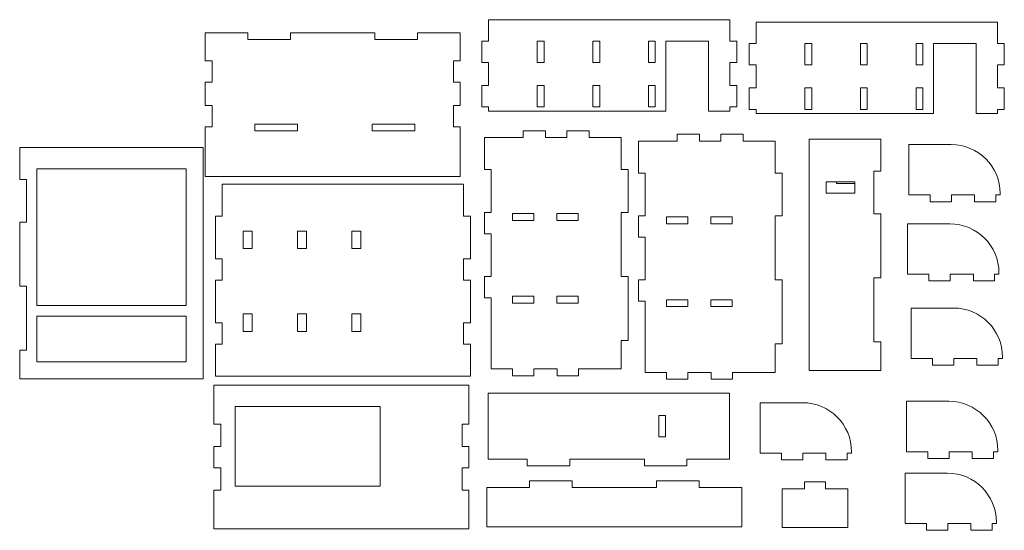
# Model space of a CAD drawing. Header units: millimetres. Extents: x 391 to 2699, y 1324 to 2520.
import ezdxf

# ---------------------------------------------------------------- set-up
doc = ezdxf.new("R2010")
doc.units = ezdxf.units.MM

msp = doc.modelspace()

# ---------------------------------------------------------------- linework, layer by layer
at = {"color": 7, "linetype": 'Continuous', "lineweight": 15}
for p, q in [((1489.7, 2519.6), (1489.7, 2469.6)), ((1489.7, 2519.6), (2055.5, 2519.6)), ((2055.5, 2469.6), (2055.5, 2519.6)), ((2117.1, 2513.7), (2117.1, 2463.7)), ((2117.1, 2513.7), (2682.9, 2513.7)), ((2682.9, 2463.7), (2682.9, 2513.7)), ((825.6, 2489.2), (825.6, 2423.2)), ((925.6, 2489.2), (825.6, 2489.2)), ((925.6, 2489.2), (925.6, 2473.2)), ((925.6, 2473.2), (1025.6, 2473.2)), ((1025.6, 2489.2), (1025.6, 2473.2)), ((1025.6, 2489.2), (1223.4, 2489.2)), ((1223.4, 2489.2), (1223.4, 2473.2)), ((1323.4, 2473.2), (1223.4, 2473.2)), ((1323.4, 2489.2), (1323.4, 2473.2)), ((1323.4, 2489.2), (1423.4, 2489.2)), ((1423.4, 2489.2), (1423.4, 2423.2)), ((1473.7, 2469.6), (1473.7, 2419.6)), ((1489.7, 2469.6), (1473.7, 2469.6)), ((1604, 2469.6), (1620, 2469.6)), ((1604, 2469.6), (1604, 2419.6)), ((1620, 2469.6), (1620, 2419.6)), ((1734.3, 2469.6), (1750.3, 2469.6)), ((1734.3, 2469.6), (1734.3, 2419.6)), ((1750.3, 2469.6), (1750.3, 2419.6)), ((1864.6, 2469.6), (1880.6, 2469.6)), ((1864.6, 2469.6), (1864.6, 2419.6)), ((1880.6, 2469.6), (1880.6, 2419.6)), ((1905.6, 2469.6), (2005.6, 2469.6)), ((1905.6, 2469.6), (1905.6, 2305.6)), ((2005.6, 2469.6), (2005.6, 2305.6)), ((2055.5, 2469.6), (2071.5, 2469.6)), ((2071.5, 2469.6), (2071.5, 2419.6)), ((2101.1, 2463.7), (2101.1, 2413.7)), ((2117.1, 2463.7), (2101.1, 2463.7)), ((2231.4, 2463.7), (2247.4, 2463.7)), ((2231.4, 2463.7), (2231.4, 2413.7)), ((2247.4, 2463.7), (2247.4, 2413.7)), ((2361.7, 2463.7), (2361.7, 2413.7)), ((2361.7, 2463.7), (2377.7, 2463.7)), ((2377.7, 2463.7), (2377.7, 2413.7)), ((2492, 2463.7), (2492, 2413.7)), ((2492, 2463.7), (2508, 2463.7)), ((2508, 2463.7), (2508, 2413.7)), ((2533, 2463.7), (2533, 2299.7)), ((2533, 2463.7), (2633, 2463.7)), ((2633, 2463.7), (2633, 2299.7)), ((2682.9, 2463.7), (2698.9, 2463.7)), ((2698.9, 2463.7), (2698.9, 2413.7)), ((825.6, 2423.2), (841.6, 2423.2)), ((841.6, 2423.2), (841.6, 2373.2)), ((1423.4, 2423.2), (1407.4, 2423.2)), ((1407.4, 2423.2), (1407.4, 2373.2)), ((1489.7, 2419.6), (1473.7, 2419.6)), ((1489.7, 2419.6), (1489.7, 2365.6)), ((1604, 2419.6), (1620, 2419.6)), ((1734.3, 2419.6), (1750.3, 2419.6)), ((1864.6, 2419.6), (1880.6, 2419.6)), ((2055.5, 2419.6), (2071.5, 2419.6)), ((2055.5, 2365.6), (2055.5, 2419.6)), ((2117.1, 2413.7), (2101.1, 2413.7)), ((2117.1, 2413.7), (2117.1, 2359.7)), ((2231.4, 2413.7), (2247.4, 2413.7)), ((2361.7, 2413.7), (2377.7, 2413.7)), ((2492, 2413.7), (2508, 2413.7)), ((2682.9, 2413.7), (2698.9, 2413.7)), ((2682.9, 2359.7), (2682.9, 2413.7)), ((825.6, 2373.2), (825.6, 2318.4)), ((825.6, 2373.2), (841.6, 2373.2)), ((1423.4, 2373.2), (1407.4, 2373.2)), ((1423.4, 2373.2), (1423.4, 2318.4)), ((1489.7, 2365.6), (1473.7, 2365.6)), ((1473.7, 2315.6), (1473.7, 2365.6)), ((1604, 2365.6), (1620, 2365.6)), ((1604, 2315.6), (1604, 2365.6)), ((1620, 2315.6), (1620, 2365.6)), ((1734.3, 2315.6), (1734.3, 2365.6)), ((1734.3, 2365.6), (1750.3, 2365.6)), ((1750.3, 2315.6), (1750.3, 2365.6)), ((1864.6, 2365.6), (1880.6, 2365.6)), ((1864.6, 2315.6), (1864.6, 2365.6)), ((1880.6, 2315.6), (1880.6, 2365.6)), ((2055.5, 2365.6), (2071.5, 2365.6)), ((2071.5, 2315.6), (2071.5, 2365.6)), ((2101.1, 2309.7), (2101.1, 2359.7)), ((2117.1, 2359.7), (2101.1, 2359.7)), ((2231.4, 2359.7), (2247.4, 2359.7)), ((2231.4, 2309.7), (2231.4, 2359.7)), ((2247.4, 2309.7), (2247.4, 2359.7)), ((2361.7, 2359.7), (2377.7, 2359.7)), ((2361.7, 2309.7), (2361.7, 2359.7)), ((2377.7, 2309.7), (2377.7, 2359.7)), ((2492, 2359.7), (2508, 2359.7)), ((2492, 2309.7), (2492, 2359.7)), ((2508, 2309.7), (2508, 2359.7)), ((2682.9, 2359.7), (2698.9, 2359.7)), ((2698.9, 2309.7), (2698.9, 2359.7)), ((825.6, 2318.4), (841.6, 2318.4)), ((841.6, 2318.4), (841.6, 2268.4)), ((1423.4, 2318.4), (1407.4, 2318.4)), ((1407.4, 2318.4), (1407.4, 2268.4)), ((1489.7, 2315.6), (1473.7, 2315.6)), ((1489.7, 2315.6), (1489.7, 2305.6)), ((1604, 2315.6), (1620, 2315.6)), ((1734.3, 2315.6), (1750.3, 2315.6)), ((1864.6, 2315.6), (1880.6, 2315.6)), ((2055.5, 2315.6), (2071.5, 2315.6)), ((2055.5, 2305.6), (2055.5, 2315.6)), ((2117.1, 2309.7), (2101.1, 2309.7)), ((2117.1, 2309.7), (2117.1, 2299.7)), ((2231.4, 2309.7), (2247.4, 2309.7)), ((2361.7, 2309.7), (2377.7, 2309.7)), ((2492, 2309.7), (2508, 2309.7)), ((2682.9, 2309.7), (2698.9, 2309.7)), ((2682.9, 2299.7), (2682.9, 2309.7)), ((1905.6, 2305.6), (1489.7, 2305.6)), ((2055.5, 2305.6), (2005.6, 2305.6)), ((2533, 2299.7), (2117.1, 2299.7)), ((2682.9, 2299.7), (2633, 2299.7)), ((825.6, 2268.4), (825.6, 2152.4)), ((841.6, 2268.4), (825.6, 2268.4)), ((941.6, 2275.2), (1041.6, 2275.2)), ((941.6, 2259.2), (941.6, 2275.2)), ((1041.6, 2259.2), (1041.6, 2275.2)), ((1316.6, 2275.2), (1216.6, 2275.2)), ((1216.6, 2259.2), (1216.6, 2275.2)), ((1316.6, 2259.2), (1316.6, 2275.2)), ((1407.4, 2268.4), (1423.4, 2268.4)), ((1423.4, 2268.4), (1423.4, 2152.4)), ((941.6, 2259.2), (1041.6, 2259.2)), ((1316.6, 2259.2), (1216.6, 2259.2)), ((1479.9, 2243.4), (1479.9, 2168.4)), ((1570.9, 2243.4), (1479.9, 2243.4)), ((1570.9, 2259.4), (1570.9, 2243.4)), ((1570.9, 2259.4), (1623.3, 2259.4)), ((1623.3, 2259.4), (1623.3, 2243.4)), ((1623.3, 2243.4), (1673.3, 2243.4)), ((1673.3, 2259.4), (1673.3, 2243.4)), ((1673.3, 2259.4), (1725.7, 2259.4)), ((1725.7, 2259.4), (1725.7, 2243.4)), ((1725.7, 2243.4), (1800.7, 2243.4)), ((1800.7, 2168.4), (1800.7, 2243.4)), ((1932, 2251.4), (1984.4, 2251.4)), ((1932, 2251.4), (1932, 2235.4)), ((1984.4, 2251.4), (1984.4, 2235.4)), ((2034.4, 2251.4), (2086.8, 2251.4)), ((2034.4, 2251.4), (2034.4, 2235.4)), ((2086.8, 2251.4), (2086.8, 2235.4)), ((2241.6, 2240.1), (2409.4, 2240.1)), ((2241.6, 1698.3), (2241.6, 2240.1)), ((2409.4, 2165.1), (2409.4, 2240.1)), ((390.6, 2145.3), (390.6, 2220.3)), ((390.6, 2220.3), (820.6, 2220.3)), ((820.6, 1678.5), (820.6, 2220.3)), ((1932, 2235.4), (1841, 2235.4)), ((1841, 2235.4), (1841, 2160.4)), ((1984.4, 2235.4), (2034.4, 2235.4)), ((2086.8, 2235.4), (2161.8, 2235.4)), ((2161.8, 2160.4), (2161.8, 2235.4)), ((2475.3, 2109.3), (2475.3, 2227.3)), ((2475.3, 2227.3), (2574.3, 2227.3)), ((430.6, 2170.3), (430.6, 1850.3)), ((430.6, 2170.3), (780.6, 2170.3)), ((780.6, 2170.3), (780.6, 1850.3)), ((1423.4, 2152.4), (825.6, 2152.4)), ((1495.9, 2168.4), (1479.9, 2168.4)), ((1495.9, 2068.4), (1495.9, 2168.4)), ((1800.7, 2168.4), (1816.7, 2168.4)), ((1816.7, 2168.4), (1816.7, 2068.4)), ((1857, 2160.4), (1841, 2160.4)), ((1857, 2060.4), (1857, 2160.4)), ((2161.8, 2160.4), (2177.8, 2160.4)), ((2177.8, 2160.4), (2177.8, 2060.4)), ((2393.4, 2165.1), (2393.4, 2065.1)), ((2409.4, 2165.1), (2393.4, 2165.1)), ((390.6, 2145.3), (406.6, 2145.3)), ((406.6, 2145.3), (406.6, 2045.3)), ((865.6, 2059.4), (865.6, 2134.4)), ((865.6, 2134.4), (1431.4, 2134.4)), ((1431.4, 2059.4), (1431.4, 2134.4)), ((2348.6, 2140.1), (2281.6, 2140.1)), ((2281.6, 2140.1), (2281.6, 2113.1)), ((2305.6, 2140.1), (2305.6, 2136.1)), ((2348.6, 2136.1), (2305.6, 2136.1)), ((2348.6, 2113.1), (2348.6, 2140.1)), ((2281.6, 2113.1), (2348.6, 2113.1)), ((2475.3, 2109.3), (2525.3, 2109.3)), ((2525.3, 2093.3), (2525.3, 2109.3)), ((2575.3, 2109.3), (2629.3, 2109.3)), ((2575.3, 2093.3), (2575.3, 2109.3)), ((2629.3, 2093.3), (2629.3, 2109.3)), ((2689.3, 2109.3), (2679.3, 2109.3)), ((2679.3, 2093.3), (2679.3, 2109.3)), ((2689.3, 2112.3), (2689.3, 2109.3)), ((2525.3, 2093.3), (2575.3, 2093.3)), ((2629.3, 2093.3), (2679.3, 2093.3)), ((849.6, 1959.4), (849.6, 2059.4)), ((865.6, 2059.4), (849.6, 2059.4)), ((1431.4, 2059.4), (1447.4, 2059.4)), ((1447.4, 1959.4), (1447.4, 2059.4)), ((1479.9, 2068.4), (1479.9, 2018.4)), ((1495.9, 2068.4), (1479.9, 2068.4)), ((1545.9, 2065.6), (1595.9, 2065.6)), ((1545.9, 2065.6), (1545.9, 2049.6)), ((1595.9, 2065.6), (1595.9, 2049.6)), ((1649.9, 2049.6), (1649.9, 2065.6)), ((1649.9, 2065.6), (1699.9, 2065.6)), ((1699.9, 2049.6), (1699.9, 2065.6)), ((1800.7, 1918.4), (1800.7, 2068.4)), ((1800.7, 2068.4), (1816.7, 2068.4)), ((1841, 2060.4), (1841, 2010.4)), ((1857, 2060.4), (1841, 2060.4)), ((1907, 2057.6), (1957, 2057.6)), ((1907, 2057.6), (1907, 2041.6)), ((1957, 2057.6), (1957, 2041.6)), ((2011, 2041.6), (2011, 2057.6)), ((2011, 2057.6), (2061, 2057.6)), ((2061, 2041.6), (2061, 2057.6)), ((2161.8, 1910.4), (2161.8, 2060.4)), ((2161.8, 2060.4), (2177.8, 2060.4)), ((2409.4, 2065.1), (2393.4, 2065.1)), ((2409.4, 1915.1), (2409.4, 2065.1)), ((390.6, 1895.3), (390.6, 2045.3)), ((390.6, 2045.3), (406.6, 2045.3)), ((1545.9, 2049.6), (1595.9, 2049.6)), ((1649.9, 2049.6), (1699.9, 2049.6)), ((1907, 2041.6), (1957, 2041.6)), ((2011, 2041.6), (2061, 2041.6)), ((2472.3, 1923.7), (2472.3, 2041.6)), ((2472.3, 2041.6), (2571.3, 2041.6)), ((914.7, 2024.4), (935.7, 2024.4)), ((914.7, 1983.4), (914.7, 2024.4)), ((935.7, 1983.4), (935.7, 2024.4)), ((1042, 2024.4), (1063, 2024.4)), ((1042, 1983.4), (1042, 2024.4)), ((1063, 1983.4), (1063, 2024.4)), ((1169.3, 2024.4), (1190.3, 2024.4)), ((1169.3, 1983.4), (1169.3, 2024.4)), ((1190.3, 1983.4), (1190.3, 2024.4)), ((1495.9, 2018.4), (1479.9, 2018.4)), ((1495.9, 1918.4), (1495.9, 2018.4)), ((1857, 2010.4), (1841, 2010.4)), ((1857, 1910.4), (1857, 2010.4)), ((914.7, 1983.4), (935.7, 1983.4)), ((1042, 1983.4), (1063, 1983.4)), ((1169.3, 1983.4), (1190.3, 1983.4)), ((865.6, 1959.4), (849.6, 1959.4)), ((865.6, 1909.4), (865.6, 1959.4)), ((1431.4, 1909.4), (1431.4, 1959.4)), ((1431.4, 1959.4), (1447.4, 1959.4)), ((1495.9, 1918.4), (1479.9, 1918.4)), ((1479.9, 1918.4), (1479.9, 1868.4)), ((1800.7, 1918.4), (1816.7, 1918.4)), ((1816.7, 1918.4), (1816.7, 1768.4)), ((2472.3, 1923.7), (2522.3, 1923.7)), ((2522.3, 1907.7), (2522.3, 1923.7)), ((2572.3, 1923.7), (2626.3, 1923.7)), ((2572.3, 1907.7), (2572.3, 1923.7)), ((2626.3, 1907.7), (2626.3, 1923.7)), ((2686.3, 1923.7), (2676.3, 1923.7)), ((2676.3, 1907.7), (2676.3, 1923.7)), ((2686.3, 1926.6), (2686.3, 1923.7)), ((390.6, 1895.3), (406.6, 1895.3)), ((406.6, 1895.3), (406.6, 1745.3)), ((849.6, 1809.4), (849.6, 1909.4)), ((865.6, 1909.4), (849.6, 1909.4)), ((1431.4, 1909.4), (1447.4, 1909.4)), ((1447.4, 1809.4), (1447.4, 1909.4)), ((1841, 1910.4), (1841, 1860.4)), ((1857, 1910.4), (1841, 1910.4)), ((2161.8, 1910.4), (2177.8, 1910.4)), ((2177.8, 1910.4), (2177.8, 1760.4)), ((2393.4, 1915.1), (2393.4, 1765.1)), ((2409.4, 1915.1), (2393.4, 1915.1)), ((2522.3, 1907.7), (2572.3, 1907.7)), ((2626.3, 1907.7), (2676.3, 1907.7)), ((1545.9, 1855.8), (1545.9, 1871.8)), ((1545.9, 1871.8), (1595.9, 1871.8)), ((1595.9, 1855.8), (1595.9, 1871.8)), ((1649.9, 1871.8), (1699.9, 1871.8)), ((1649.9, 1871.8), (1649.9, 1855.8)), ((1699.9, 1871.8), (1699.9, 1855.8)), ((430.6, 1850.3), (780.6, 1850.3)), ((1495.9, 1868.4), (1479.9, 1868.4)), ((1495.9, 1701.6), (1495.9, 1868.4)), ((1545.9, 1855.8), (1595.9, 1855.8)), ((1649.9, 1855.8), (1699.9, 1855.8)), ((1857, 1860.4), (1841, 1860.4)), ((1857, 1693.6), (1857, 1860.4)), ((1907, 1847.8), (1907, 1863.8)), ((1907, 1863.8), (1957, 1863.8)), ((1907, 1847.8), (1957, 1847.8)), ((1957, 1847.8), (1957, 1863.8)), ((2011, 1863.8), (2061, 1863.8)), ((2011, 1863.8), (2011, 1847.8)), ((2011, 1847.8), (2061, 1847.8)), ((2061, 1863.8), (2061, 1847.8)), ((430.6, 1825.3), (430.6, 1718.5)), ((430.6, 1825.3), (780.6, 1825.3)), ((780.6, 1825.3), (780.6, 1718.5)), ((914.7, 1830.4), (935.7, 1830.4)), ((914.7, 1789.4), (914.7, 1830.4)), ((935.7, 1789.4), (935.7, 1830.4)), ((1042, 1830.4), (1063, 1830.4)), ((1042, 1789.4), (1042, 1830.4)), ((1063, 1789.4), (1063, 1830.4)), ((1169.3, 1830.4), (1190.3, 1830.4)), ((1169.3, 1789.4), (1169.3, 1830.4)), ((1190.3, 1789.4), (1190.3, 1830.4)), ((2480.8, 1726.3), (2480.8, 1844.2)), ((2480.8, 1844.2), (2579.8, 1844.2)), ((865.6, 1809.4), (849.6, 1809.4)), ((865.6, 1759.4), (865.6, 1809.4)), ((1431.4, 1809.4), (1447.4, 1809.4)), ((1431.4, 1759.4), (1431.4, 1809.4)), ((914.7, 1789.4), (935.7, 1789.4)), ((1042, 1789.4), (1063, 1789.4)), ((1169.3, 1789.4), (1190.3, 1789.4)), ((849.6, 1759.4), (849.6, 1684.4)), ((865.6, 1759.4), (849.6, 1759.4)), ((1431.4, 1759.4), (1447.4, 1759.4)), ((1447.4, 1759.4), (1447.4, 1684.4)), ((1800.7, 1701.6), (1800.7, 1768.4)), ((1800.7, 1768.4), (1816.7, 1768.4)), ((2161.8, 1693.6), (2161.8, 1760.4)), ((2161.8, 1760.4), (2177.8, 1760.4)), ((2409.4, 1765.1), (2393.4, 1765.1)), ((2409.4, 1698.3), (2409.4, 1765.1)), ((390.6, 1678.5), (390.6, 1745.3)), ((390.6, 1745.3), (406.6, 1745.3)), ((430.6, 1718.5), (780.6, 1718.5)), ((2480.8, 1726.3), (2530.8, 1726.3)), ((2530.8, 1710.3), (2530.8, 1726.3)), ((2530.8, 1710.3), (2580.8, 1710.3)), ((2580.8, 1710.3), (2580.8, 1726.3)), ((2580.8, 1726.3), (2634.8, 1726.3)), ((2634.8, 1710.3), (2634.8, 1726.3)), ((2634.8, 1710.3), (2684.8, 1710.3)), ((2694.8, 1726.3), (2684.8, 1726.3)), ((2684.8, 1710.3), (2684.8, 1726.3)), ((2694.8, 1729.2), (2694.8, 1726.3)), ((1495.9, 1701.6), (1545.9, 1701.6)), ((1545.9, 1701.6), (1545.9, 1685.6)), ((1545.9, 1685.6), (1595.9, 1685.6)), ((1595.9, 1701.6), (1595.9, 1685.6)), ((1595.9, 1701.6), (1650.7, 1701.6)), ((1650.7, 1701.6), (1650.7, 1685.6)), ((1700.7, 1685.6), (1650.7, 1685.6)), ((1700.7, 1701.6), (1700.7, 1685.6)), ((1700.7, 1701.6), (1800.7, 1701.6)), ((1857, 1693.6), (1907, 1693.6)), ((1907, 1693.6), (1907, 1677.6)), ((1957, 1693.6), (1957, 1677.6)), ((1957, 1693.6), (2011.8, 1693.6)), ((2011.8, 1693.6), (2011.8, 1677.6)), ((2061.8, 1693.6), (2161.8, 1693.6)), ((2061.8, 1693.6), (2061.8, 1677.6)), ((2409.4, 1698.3), (2241.6, 1698.3)), ((820.6, 1678.5), (390.6, 1678.5)), ((845.8, 1663.5), (845.8, 1572.5)), ((845.8, 1663.5), (1443.6, 1663.5)), ((849.6, 1684.4), (1447.4, 1684.4)), ((1443.6, 1572.5), (1443.6, 1663.5)), ((1907, 1677.6), (1957, 1677.6)), ((2061.8, 1677.6), (2011.8, 1677.6)), ((1489, 1644.8), (1489, 1490.6)), ((1489, 1644.8), (2054.8, 1644.8)), ((2054.8, 1644.8), (2054.8, 1490.6)), ((2126.8, 1504.7), (2126.8, 1622.6)), ((2126.8, 1622.6), (2225.8, 1622.6)), ((2469.9, 1507.8), (2469.9, 1625.8)), ((2469.9, 1625.8), (2568.9, 1625.8)), ((895.8, 1613.5), (1235.8, 1613.5)), ((895.8, 1613.5), (895.8, 1426.7)), ((1235.8, 1613.5), (1235.8, 1426.7)), ((861.8, 1572.5), (845.8, 1572.5)), ((861.8, 1520.1), (861.8, 1572.5)), ((1427.6, 1572.5), (1443.6, 1572.5)), ((1427.6, 1520.1), (1427.6, 1572.5)), ((1889, 1592.7), (1889, 1542.7)), ((1889, 1592.7), (1905, 1592.7)), ((1905, 1592.7), (1905, 1542.7)), ((1889, 1542.7), (1905, 1542.7)), ((845.8, 1520.1), (845.8, 1470.1)), ((861.8, 1520.1), (845.8, 1520.1)), ((1427.6, 1520.1), (1443.6, 1520.1)), ((1443.6, 1520.1), (1443.6, 1470.1)), ((2126.8, 1504.7), (2176.8, 1504.7)), ((2176.8, 1488.7), (2176.8, 1504.7)), ((2226.8, 1504.7), (2280.8, 1504.7)), ((2226.8, 1488.7), (2226.8, 1504.7)), ((2280.8, 1488.7), (2280.8, 1504.7)), ((2340.8, 1504.7), (2330.8, 1504.7)), ((2330.8, 1488.7), (2330.8, 1504.7)), ((2340.8, 1507.6), (2340.8, 1504.7)), ((2469.9, 1507.8), (2519.9, 1507.8)), ((2519.9, 1491.8), (2519.9, 1507.8)), ((2569.9, 1507.8), (2623.9, 1507.8)), ((2569.9, 1491.8), (2569.9, 1507.8)), ((2623.9, 1491.8), (2623.9, 1507.8)), ((2683.9, 1507.8), (2673.9, 1507.8)), ((2673.9, 1491.8), (2673.9, 1507.8)), ((2683.9, 1510.8), (2683.9, 1507.8)), ((1489, 1490.6), (1580, 1490.6)), ((1580, 1490.6), (1580, 1474.6)), ((1680, 1490.6), (1855, 1490.6)), ((1680, 1490.6), (1680, 1474.6)), ((1855, 1490.6), (1855, 1474.6)), ((1955, 1490.6), (2054.8, 1490.6)), ((1955, 1490.6), (1955, 1474.6)), ((2176.8, 1488.7), (2226.8, 1488.7)), ((2280.8, 1488.7), (2330.8, 1488.7)), ((2519.9, 1491.8), (2569.9, 1491.8)), ((2623.9, 1491.8), (2673.9, 1491.8)), ((861.8, 1470.1), (845.8, 1470.1)), ((861.8, 1417.7), (861.8, 1470.1)), ((1427.6, 1470.1), (1443.6, 1470.1)), ((1427.6, 1417.7), (1427.6, 1470.1)), ((1580, 1474.6), (1680, 1474.6)), ((1855, 1474.6), (1955, 1474.6)), ((2466.3, 1339.7), (2466.3, 1457.6)), ((2466.3, 1457.6), (2565.3, 1457.6)), ((1586, 1423.9), (1586, 1439.9)), ((1586, 1439.9), (1686, 1439.9)), ((1686, 1423.9), (1686, 1439.9)), ((1883.8, 1423.9), (1883.8, 1439.9)), ((1983.8, 1439.9), (1883.8, 1439.9)), ((1983.8, 1423.9), (1983.8, 1439.9)), ((2230.1, 1420.8), (2230.1, 1436.8)), ((2230.1, 1436.8), (2280.1, 1436.8)), ((2280.1, 1420.8), (2280.1, 1436.8)), ((845.8, 1326.7), (845.8, 1417.7)), ((861.8, 1417.7), (845.8, 1417.7)), ((895.8, 1426.7), (1235.8, 1426.7)), ((1427.6, 1417.7), (1443.6, 1417.7)), ((1443.6, 1326.7), (1443.6, 1417.7)), ((1486, 1423.9), (1586, 1423.9)), ((1486, 1332.1), (1486, 1423.9)), ((1686, 1423.9), (1883.8, 1423.9)), ((1983.8, 1423.9), (2083.8, 1423.9)), ((2083.8, 1332.1), (2083.8, 1423.9)), ((2178, 1420.8), (2230.1, 1420.8)), ((2178, 1330), (2178, 1420.8)), ((2280.1, 1420.8), (2332.2, 1420.8)), ((2332.2, 1330), (2332.2, 1420.8)), ((2466.3, 1339.7), (2516.3, 1339.7)), ((2516.3, 1323.7), (2516.3, 1339.7)), ((2566.3, 1339.7), (2620.3, 1339.7)), ((2566.3, 1323.7), (2566.3, 1339.7)), ((2620.3, 1323.7), (2620.3, 1339.7)), ((2680.3, 1339.7), (2670.3, 1339.7)), ((2670.3, 1323.7), (2670.3, 1339.7)), ((2680.3, 1342.6), (2680.3, 1339.7)), ((1443.6, 1326.7), (845.8, 1326.7)), ((1486, 1332.1), (2083.8, 1332.1)), ((2178, 1330), (2332.2, 1330)), ((2516.3, 1323.7), (2566.3, 1323.7)), ((2620.3, 1323.7), (2670.3, 1323.7))]:
    msp.add_line(p, q, dxfattribs=at)
for centre in [(2574.3, 2112.3), (2571.3, 1926.6), (2579.8, 1729.2), (2225.8, 1507.6), (2568.9, 1510.8), (2565.3, 1342.6)]:
    msp.add_arc(centre, 115, 0, 90, dxfattribs=at)

doc.saveas('drawing.dxf')
